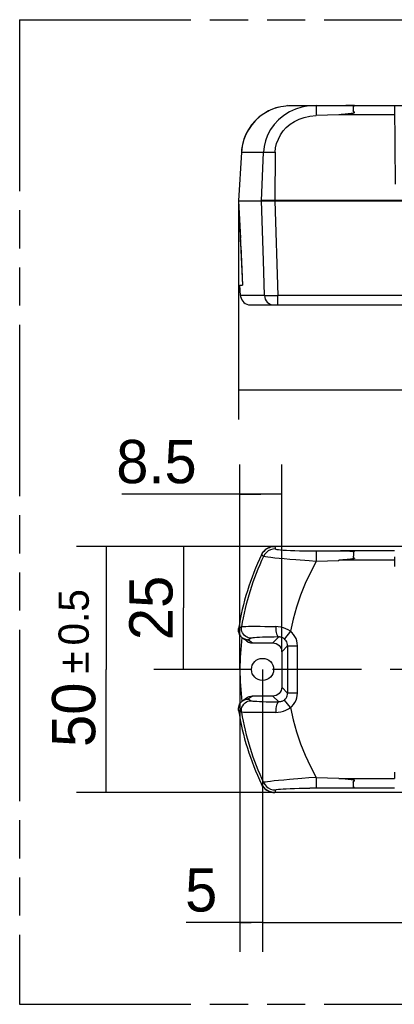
# Model space of a CAD drawing. Header units: millimetres. Extents: x 0 to 210, y 0 to 297.
# Tile 3 of 18: x 50 to 69, y 132 to 182. Entities that reach past the tile are written whole.
import ezdxf
from ezdxf.enums import TextEntityAlignment as Align

# ---------------------------------------------------------------- set-up
doc = ezdxf.new("R2010")
doc.units = ezdxf.units.MM
doc.header["$LTSCALE"] = 19.36
doc.linetypes.add('CENTER', pattern=[0.6, 0.375, -0.075, 0.075, -0.075])
doc.linetypes.add('PHANTOM', pattern=[0.8, 0.45, -0.05, 0.1, -0.05, 0.1, -0.05])
doc.layers.get('0').update_dxf_attribs({"linetype": 'CONTINUOUS'})
for name, color, linetype in [('DEFAULT_3', 7, 'PHANTOM'), ('Z_AXIS', 7, 'CONTINUOUS'), ('Z_DIM_2D', 7, 'CONTINUOUS')]:
    doc.layers.add(name, color=color, linetype=linetype)
doc.styles.add('TEXTSTYLE_3', font='tridonic-metric-print-light.otf')
doc.styles.add('TEXTSTYLE_4', font='gdt', dxfattribs={"width": 0.7})
doc.dimstyles.new('DIMSTYLE_1', dxfattribs={"dimtxt": 2.2, "dimasz": 3.5, "dimexe": 1.5, "dimexo": 0, "dimgap": 0.55, "dimtad": 1, "dimdec": 1, "dimlfac": 4, "dimdsep": 46, "dimtxsty": 'TEXTSTYLE_3', "dimblk": '_FILLED', "dimblk1": '_FILLED', "dimblk2": '_FILLED', "dimcen": 0.09, "dimclrt": 5, "dimadec": 4, "dimazin": 2, "dimtol": 1, "dimtp": 0.5, "dimtm": 0.5, "dimtfac": 1, "dimtdec": 1, "dimtofl": 0, "dimtmove": 0, "dimatfit": 3, "dimldrblk": '_FILLED', "dimfxl": 0, "dimtolj": 1, "dimarcsym": 0})
doc.dimstyles.new('DIMSTYLE_2', dxfattribs={"dimtxt": 2.2, "dimasz": 3.5, "dimexe": 1.5, "dimexo": 0, "dimgap": 0.55, "dimtad": 1, "dimdec": 1, "dimlfac": 4, "dimdsep": 46, "dimtxsty": 'TEXTSTYLE_3', "dimblk": '_FILLED', "dimblk1": '_FILLED', "dimblk2": '_FILLED', "dimcen": 0.09, "dimclrt": 5, "dimadec": 4, "dimazin": 2, "dimtp": 0.2, "dimtm": 0.2, "dimtfac": 1, "dimtdec": 1, "dimtofl": 0, "dimtmove": 0, "dimatfit": 3, "dimldrblk": '_FILLED', "dimfxl": 0, "dimtolj": 1, "dimarcsym": 0})
doc.dimstyles.new('DIMSTYLE_5', dxfattribs={"dimtxt": 2.2, "dimasz": 3.5, "dimexe": 1.5, "dimexo": 0, "dimgap": 0.55, "dimtad": 1, "dimdec": 0, "dimlfac": 4, "dimdsep": 46, "dimtxsty": 'TEXTSTYLE_3', "dimblk": '_FILLED', "dimblk1": '_FILLED', "dimblk2": '_FILLED', "dimcen": 0.09, "dimclrt": 5, "dimadec": 4, "dimazin": 2, "dimtp": 0.1, "dimtm": 0.1, "dimtfac": 1, "dimtdec": 0, "dimtofl": 0, "dimtmove": 0, "dimatfit": 3, "dimldrblk": '_FILLED', "dimfxl": 0, "dimtolj": 1, "dimarcsym": 0})

# ---------------------------------------------------------------- blocks, each defined once
blk = doc.blocks.new('*D2')
at = {"layer": 'Z_DIM_2D', "color": 2, "linetype": 'Continuous', "transparency": 16777216}
for p, q in [((61.961, 149.335), (61.961, 134.992)), ((90.961, 149.335), (90.961, 134.992)), ((61.961, 136.492), (76.461, 136.492)), ((90.961, 136.492), (76.461, 136.492))]:
    blk.add_line(p, q, dxfattribs=at)
at = {"layer": 'Z_DIM_2D', "color": 5, "linetype": 'Continuous', "transparency": 16777216}
for s, height, style, p in [('116', 2.2, 'TEXTSTYLE_3', (74.16, 137.042)), ('`', 1.54, 'TEXTSTYLE_4', (77.106, 137.372)), ('0.5', 1.54, 'TEXTSTYLE_3', (79.407, 137.372))]:
    blk.add_text(s, height=height, dxfattribs=dict(at, style=style)).set_placement(p, align=Align.CENTER)
blk = doc.blocks.new('_FILLED')
at = {"color": 0, "linetype": 'ByBlock'}
blk.add_solid([(0, 0), (-1, 0.125), (-1, -0.125)], dxfattribs=at)
blk = doc.blocks.new('_NONE')
blk = doc.blocks.new('*D3')
at = {"layer": 'Z_DIM_2D', "color": 2, "linetype": 'Continuous', "transparency": 16777216}
for p, q in [((90.34, 155.583), (56.435, 155.583)), ((57.935, 155.583), (57.935, 152.459)), ((57.935, 149.335), (57.935, 152.459)), ((61.399, 149.335), (56.435, 149.335))]:
    blk.add_line(p, q, dxfattribs=at)
at = {"layer": 'Z_DIM_2D', "color": 5, "linetype": 'Continuous', "transparency": 16777216, "style": 'TEXTSTYLE_3'}
blk.add_text('25', height=2.2, rotation=90, dxfattribs=at).set_placement((57.385, 152.459), align=Align.CENTER)
blk = doc.blocks.new('*D8')
at = {"layer": 'Z_DIM_2D', "color": 2, "linetype": 'Continuous', "transparency": 16777216}
for p, q in [((60.812, 149.335), (60.812, 134.992)), ((61.961, 149.335), (61.961, 134.992)), ((61.387, 136.492), (58.084, 136.492)), ((60.812, 136.492), (61.387, 136.492)), ((61.961, 136.492), (61.387, 136.492))]:
    blk.add_line(p, q, dxfattribs=at)
at = {"layer": 'Z_DIM_2D', "color": 5, "linetype": 'Continuous', "transparency": 16777216, "style": 'TEXTSTYLE_3'}
blk.add_text('5', height=2.2, dxfattribs=at).set_placement((59.662, 137.042), align=Align.RIGHT)
blk = doc.blocks.new('*D9')
at = {"layer": 'Z_DIM_2D', "color": 2, "linetype": 'Continuous', "transparency": 16777216}
for p, q in [((62.583, 155.583), (52.505, 155.583)), ((54.005, 155.583), (54.005, 149.335)), ((54.005, 143.086), (54.005, 149.335)), ((62.583, 143.086), (52.505, 143.086))]:
    blk.add_line(p, q, dxfattribs=at)
at = {"layer": 'Z_DIM_2D', "color": 5, "linetype": 'Continuous', "transparency": 16777216}
for s, height, style, p in [('0.5', 1.54, 'TEXTSTYLE_3', (53.125, 151.983)), ('`', 1.54, 'TEXTSTYLE_4', (53.125, 149.682)), ('50', 2.2, 'TEXTSTYLE_3', (53.455, 147.033))]:
    blk.add_text(s, height=height, rotation=90, dxfattribs=dict(at, style=style)).set_placement(p, align=Align.CENTER)
blk = doc.blocks.new('*D11')
at = {"layer": 'Z_DIM_2D', "color": 2, "linetype": 'Continuous', "transparency": 16777216}
for p, q in [((60.742, 173.135), (60.742, 162.026)), ((92.336, 171.811), (92.336, 162.026)), ((60.742, 163.526), (76.539, 163.526)), ((92.336, 163.526), (76.539, 163.526))]:
    blk.add_line(p, q, dxfattribs=at)
at = {"layer": 'Z_DIM_2D', "color": 5, "linetype": 'Continuous', "transparency": 16777216}
for s, height, style, p in [('126.4', 2.2, 'TEXTSTYLE_3', (74.238, 164.076)), ('`', 1.54, 'TEXTSTYLE_4', (78.532, 164.406)), ('0.5', 1.54, 'TEXTSTYLE_3', (80.833, 164.406))]:
    blk.add_text(s, height=height, dxfattribs=dict(at, style=style)).set_placement(p, align=Align.CENTER)
blk = doc.blocks.new('*D12')
at = {"layer": 'Z_DIM_2D', "color": 2, "linetype": 'Continuous', "transparency": 16777216}
for p, q in [((60.812, 149.335), (60.812, 159.742)), ((62.937, 150.235), (62.937, 159.742)), ((61.874, 158.242), (54.806, 158.242)), ((60.812, 158.242), (61.874, 158.242)), ((62.937, 158.242), (61.874, 158.242))]:
    blk.add_line(p, q, dxfattribs=at)
at = {"layer": 'Z_DIM_2D', "color": 5, "linetype": 'Continuous', "transparency": 16777216, "style": 'TEXTSTYLE_3'}
blk.add_text('8.5', height=2.2, dxfattribs=at).set_placement((58.613, 158.792), align=Align.RIGHT)

msp = doc.modelspace()

# ---------------------------------------------------------------- linework, layer by layer
at = {"color": 9, "linetype": 'Continuous'}
for p, q in [((62.348079, 177.735236), (62.079471, 177.590018)), ((62.630991, 177.846918), (62.348079, 177.735236)), ((62.63101, 177.847833), (62.630991, 177.846918)), ((64.694245, 177.563674), (64.697433, 177.463307)), ((65.851405, 177.500407), (64.697433, 177.463307)), ((65.851405, 177.523961), (68.670395, 177.52397)), ((60.893226, 175.604949), (60.747038, 173.124178)), ((60.893213, 175.60495), (60.887372, 175.607963)), ((60.893226, 175.604949), (62.011676, 175.604949)), ((61.907519, 173.124178), (62.011676, 175.604949)), ((62.158367, 175.606696), (62.367844, 175.606696)), ((62.367844, 175.606696), (62.611832, 175.604949)), ((62.611832, 175.604949), (62.583061, 173.149109)), ((62.006076, 170.097974), (61.908251, 173.124111)), ((62.582912, 173.136609), (62.582773, 173.124178)), ((62.583103, 173.149041), (62.583479, 173.136914)), ((62.583904, 173.124108), (62.743108, 168.322941)), ((60.857824, 170.826392), (60.838541, 171.230346)), ((62.063908, 168.322958), (60.839364, 168.32295)), ((62.743104, 167.849109), (62.743104, 168.322941)), ((90.179764, 168.322941), (62.743108, 168.322941)), ((62.582774, 155.584535), (62.582913, 155.583884)), ((62.583062, 155.583229), (62.59828, 155.518877)), ((61.908565, 155.15812), (61.907518, 155.158958)), ((61.959662, 155.115926), (61.908565, 155.15812)), ((68.670395, 155.353952), (65.922611, 155.353683)), ((64.697436, 154.818858), (64.340223, 154.843174)), ((65.851405, 154.855886), (64.697436, 154.818858)), ((68.666467, 154.879603), (65.851405, 154.87959)), ((60.747037, 151.410676), (60.893226, 151.501493)), ((62.078612, 151.52393), (62.630991, 151.512614)), ((62.630991, 151.512614), (62.630943, 151.502809)), ((62.630943, 151.502809), (62.630954, 151.493006)), ((62.630954, 151.493006), (62.631025, 151.483196)), ((63.387509, 151.274646), (63.07287, 150.886831)), ((61.238413, 150.835425), (61.229997, 150.835036)), ((61.385941, 150.920867), (61.242005, 150.83541)), ((61.242005, 150.83541), (61.242417, 150.834538)), ((62.486525, 150.685251), (62.785671, 150.9835)), ((62.937149, 150.234648), (63.238951, 150.537328)), ((63.238951, 150.537328), (63.238951, 148.13175)), ((63.238951, 150.537328), (63.738646, 150.537328)), ((63.738646, 148.13175), (63.738646, 150.537328)), ((62.937149, 148.43443), (63.238951, 148.13175)), ((63.738646, 148.13175), (63.238951, 148.13175)), ((61.197899, 147.832545), (61.198155, 147.832686)), ((61.20838, 147.833331), (61.201305, 147.832785)), ((61.234344, 147.834628), (61.244387, 147.834606)), ((61.244387, 147.834606), (61.23711, 147.834674)), ((61.242411, 147.834539), (61.241935, 147.833777)), ((61.241935, 147.833777), (61.38594, 147.74821)), ((62.785672, 147.685577), (62.486525, 147.983826)), ((63.387509, 147.394431), (63.07287, 147.782247)), ((60.893226, 147.167582), (60.748502, 147.257484)), ((61.907519, 143.510117), (61.908071, 143.510552)), ((61.908071, 143.510552), (61.908566, 143.510956)), ((61.908566, 143.510956), (61.958682, 143.552335)), ((64.697434, 143.850219), (65.851405, 143.813091)), ((65.851405, 143.789494), (68.666467, 143.789474)), ((62.582912, 143.085194), (62.582773, 143.084542)), ((65.851405, 143.313891), (64.37651, 143.310185)), ((65.851405, 143.315125), (68.670395, 143.315126))]:
    msp.add_line(p, q, dxfattribs=at)
at = {"color": 7, "linetype": 'Continuous'}
for p, q in [((62.722758, 177.87578), (62.631023, 177.847839)), ((62.756299, 177.884299), (62.722758, 177.87578)), ((63.226545, 177.966421), (63.195484, 177.964072)), ((63.36814, 177.974005), (63.387509, 177.974109)), ((63.387509, 177.974109), (89.535363, 177.974109)), ((65.851405, 177.523959), (65.958109, 177.531033)), ((65.851405, 177.500407), (65.851405, 177.523961)), ((65.958109, 177.531033), (66.082466, 177.539888)), ((66.082466, 177.539888), (66.163903, 177.546123)), ((66.163903, 177.546123), (66.236402, 177.552058)), ((66.360112, 177.97247), (66.192144, 177.973481)), ((66.236402, 177.552058), (66.300913, 177.557732)), ((66.300913, 177.557732), (66.339908, 177.561391)), ((66.339908, 177.561391), (66.375958, 177.564967)), ((66.45563, 177.971484), (66.360112, 177.97247)), ((66.375958, 177.564967), (66.409276, 177.568477)), ((66.454539, 177.573657), (66.481834, 177.577059)), ((66.507709, 177.970718), (66.45563, 177.971484)), ((66.541541, 177.970072), (66.507709, 177.970718)), ((66.561848, 177.969598), (66.541541, 177.970072)), ((68.666467, 177.974109), (68.701378, 173.973704)), ((60.887372, 175.607963), (60.742022, 173.135143)), ((60.887372, 175.607963), (60.887386, 175.608063)), ((60.741356, 173.149038), (60.741918, 173.137264)), ((60.742094, 173.136712), (60.741979, 173.136024)), ((60.741979, 173.136024), (60.74198, 173.135983)), ((60.747494, 173.142606), (60.742094, 173.136712)), ((60.742546, 173.124109), (60.946589, 168.848773)), ((60.742546, 173.124109), (92.336436, 173.124109)), ((60.748434, 173.124109), (60.838541, 171.230346)), ((90.850349, 173.149033), (62.072376, 173.149032)), ((90.339983, 173.136609), (62.582912, 173.136609)), ((60.857824, 170.826392), (60.951779, 168.849108)), ((62.063577, 168.322955), (62.006076, 170.097974)), ((60.839364, 168.32295), (60.811789, 168.849111)), ((60.811789, 168.849109), (60.95179, 168.849109)), ((61.338943, 167.849109), (91.583929, 167.849109)), ((90.339847, 155.583229), (62.583062, 155.583229)), ((61.907644, 155.158332), (61.940667, 155.22026)), ((65.851405, 155.353952), (65.851405, 155.355192)), ((65.851405, 155.353952), (66.158215, 155.352301)), ((66.158215, 155.352301), (66.311994, 155.350781)), ((66.311994, 155.350781), (66.398537, 155.349533)), ((66.398537, 155.349533), (66.456304, 155.348427)), ((66.456304, 155.348427), (66.493866, 155.347532)), ((66.493866, 155.347532), (66.52706, 155.346576)), ((66.52706, 155.346576), (66.546979, 155.345901)), ((66.546979, 155.345901), (66.565257, 155.34519)), ((68.666767, 155.056898), (68.666467, 154.555776)), ((65.955916, 154.886606), (65.851405, 154.879594)), ((65.851405, 154.855886), (65.851405, 154.87959)), ((66.048966, 154.893273), (65.955916, 154.886606)), ((66.131806, 154.89961), (66.048966, 154.893273)), ((66.205532, 154.905651), (66.131806, 154.89961)), ((66.271122, 154.911428), (66.205532, 154.905651)), ((66.310763, 154.91515), (66.271122, 154.911428)), ((66.347409, 154.918781), (66.310763, 154.91515)), ((66.381278, 154.922331), (66.347409, 154.918781)), ((66.41257, 154.925812), (66.381278, 154.922331)), ((66.441454, 154.929235), (66.41257, 154.925812)), ((66.468099, 154.932612), (66.441454, 154.929235)), ((60.741356, 151.335693), (60.741707, 151.355409)), ((60.748045, 151.254166), (60.741356, 151.335693)), ((60.840666, 151.036407), (60.79886, 151.102759)), ((60.946538, 150.931437), (60.910493, 150.960473)), ((60.986054, 150.905278), (60.946538, 150.931437)), ((60.947803, 150.930512), (60.957758, 150.92341)), ((61.151878, 150.78119), (60.947852, 150.930476)), ((60.957758, 150.92341), (61.009517, 150.891889)), ((60.984665, 150.906052), (61.026677, 150.883351)), ((61.026677, 150.883351), (61.070995, 150.864616)), ((61.116469, 150.850475), (61.16295, 150.84096)), ((61.16295, 150.84096), (61.116825, 150.850644)), ((61.242417, 150.834538), (61.448184, 150.685251)), ((61.448184, 150.685251), (62.486525, 150.685251)), ((62.937149, 150.234648), (62.937149, 148.43443)), ((60.910269, 147.708219), (60.947859, 147.738607)), ((60.946659, 147.73773), (61.151878, 147.887888)), ((60.947859, 147.738607), (60.98362, 147.762489)), ((60.952076, 147.741638), (60.997286, 147.770298)), ((61.14908, 147.825679), (61.202106, 147.83286)), ((61.448167, 147.983826), (61.242411, 147.834539)), ((62.486525, 147.983826), (61.448167, 147.983826)), ((60.742546, 147.334275), (60.748896, 147.41371)), ((68.666467, 144.113294), (68.666467, 143.789474)), ((65.963112, 143.782079), (65.849783, 143.789475)), ((65.851405, 143.789494), (65.851405, 143.813091)), ((66.086424, 143.773274), (65.963112, 143.782079)), ((66.167228, 143.767064), (66.086424, 143.773274)), ((66.239165, 143.761146), (66.167228, 143.767064)), ((66.303176, 143.755485), (66.239165, 143.761146)), ((66.341872, 143.751838), (66.303176, 143.755485)), ((66.377647, 143.748267), (66.341872, 143.751838)), ((66.410705, 143.744759), (66.377647, 143.748267)), ((66.441246, 143.741311), (66.410705, 143.744759)), ((90.340111, 143.084542), (62.582773, 143.084542)), ((65.851405, 143.315125), (66.110668, 143.316415)), ((65.851405, 143.313891), (65.851405, 143.315125)), ((66.110668, 143.316415), (66.300913, 143.318106)), ((66.300913, 143.318106), (66.409276, 143.319567)), ((66.409276, 143.319567), (66.481834, 143.320914)), ((66.481834, 143.320914), (66.518852, 143.32179)), ((66.518852, 143.32179), (66.551545, 143.322743)), ((66.551545, 143.322743), (66.571118, 143.32344)), ((66.571118, 143.32344), (66.589035, 143.324198)), ((66.630196, 143.335238), (66.606335, 143.340299))]:
    msp.add_line(p, q, dxfattribs=at)
for points in [[(62.631024, 177.847874), (62.516594, 177.807585), (62.264391, 177.695921), (62.02382, 177.556646), (61.798725, 177.391515), (61.592572, 177.20247), (61.408769, 176.991805), (61.250239, 176.762279), (61.118735, 176.517574), (61.015524, 176.261614), (60.941517, 175.998369), (60.897225, 175.732093), (60.886738, 175.608144)], [(62.630991, 177.846918), (62.761506, 177.885852), (62.893545, 177.917889), (63.026325, 177.943036), (63.155135, 177.960673), (63.275643, 177.970824), (63.36814, 177.974005)], [(66.409276, 177.568477), (66.424969, 177.570214), (66.454539, 177.573657)], [(66.481834, 177.577059), (66.494679, 177.578752), (66.507014, 177.580447), (66.518852, 177.58215), (66.53021, 177.583867), (66.541101, 177.5856), (66.551545, 177.587349), (66.561548, 177.589129), (66.571118, 177.59096), (66.58027, 177.592837), (66.589035, 177.594726), (66.59737, 177.596738), (66.605224, 177.59903), (66.612647, 177.601424), (66.619754, 177.603638), (66.626299, 177.606141), (66.632307, 177.609243), (66.637085, 177.613128), (66.640032, 177.618434), (66.640901, 177.624091), (66.638873, 177.6292), (66.63506, 177.633926), (66.630196, 177.638011), (66.624586, 177.641838), (66.618827, 177.645695), (66.612773, 177.649589), (66.606335, 177.653595), (66.599946, 177.657795), (66.59393, 177.662319), (66.588532, 177.667083), (66.584087, 177.672029), (66.580647, 177.677205), (66.57837, 177.682614), (66.577264, 177.688323), (66.577487, 177.694452), (66.578752, 177.700826), (66.580956, 177.707273), (66.583712, 177.713914), (66.586743, 177.72074), (66.589624, 177.727956), (66.591857, 177.735789), (66.593381, 177.744118), (66.593881, 177.752926), (66.593628, 177.762118), (66.592615, 177.771578), (66.591357, 177.781354), (66.590354, 177.791452), (66.589637, 177.801853), (66.589509, 177.812537), (66.589647, 177.823472), (66.589885, 177.834697), (66.590049, 177.845934)], [(66.605281, 177.968135), (66.597434, 177.968485), (66.589143, 177.96879), (66.580437, 177.96907), (66.561848, 177.969598)], [(66.590049, 177.845934), (66.589474, 177.867738), (66.589697, 177.877437), (66.590282, 177.886265), (66.591407, 177.894115), (66.592599, 177.901187), (66.593549, 177.907611), (66.593949, 177.913423), (66.593345, 177.9187), (66.59187, 177.92343), (66.589309, 177.927591), (66.586257, 177.931299), (66.583045, 177.934607), (66.58025, 177.937628), (66.578601, 177.940494), (66.577984, 177.943128), (66.578508, 177.945497), (66.580233, 177.947635), (66.583305, 177.949558), (66.587576, 177.951287), (66.593115, 177.952819), (66.599426, 177.954222), (66.60613, 177.955558), (66.612942, 177.956805)], [(66.612942, 177.956805), (66.631459, 177.960038), (66.636332, 177.961069), (66.639874, 177.962251), (66.641577, 177.963448), (66.640594, 177.964635), (66.637554, 177.965664), (66.632548, 177.966374), (66.626342, 177.96692), (66.619778, 177.967367), (66.605281, 177.968135)], [(61.197028, 176.663611), (61.11385, 176.507139), (61.011937, 176.251157), (60.939181, 175.987797), (60.896093, 175.721102)], [(60.74284, 173.149059), (60.741703, 173.149843), (60.741356, 173.149038)], [(60.747494, 173.142606), (60.744812, 173.146628), (60.742869, 173.149039)], [(62.072376, 173.149032), (62.023388, 173.149412), (61.979341, 173.149037), (61.940654, 173.146776), (61.907644, 173.142987)], [(61.907644, 173.142987), (61.960438, 173.139935), (62.025271, 173.138126), (62.100449, 173.137931), (62.184713, 173.138321)], [(62.184713, 173.138321), (62.477862, 173.137651), (62.583479, 173.136915)], [(60.839365, 168.322941), (60.845631, 168.266021), (60.867766, 168.181061), (60.904242, 168.101594), (60.954036, 168.029657), (61.015573, 167.967531), (61.087069, 167.917031), (61.166445, 167.87971), (61.251933, 167.856692), (61.338679, 167.849109)], [(62.583903, 155.583164), (62.478658, 155.57574), (62.375669, 155.553652), (62.276984, 155.517417), (62.184421, 155.467761), (62.099706, 155.405624), (62.024493, 155.332206), (61.96024, 155.248889), (61.908251, 155.157303)], [(61.940667, 155.22026), (61.979382, 155.27877), (62.02348, 155.333336), (62.072526, 155.383507), (62.126034, 155.428879), (62.183556, 155.469043), (62.244592, 155.503649), (62.308609, 155.532392), (62.375049, 155.555018), (62.443336, 155.571329), (62.512882, 155.581178), (62.583076, 155.584471)], [(66.614149, 155.00177), (66.62045, 154.997451), (66.626056, 154.992949), (66.631147, 154.987859), (66.634504, 154.982505), (66.634664, 154.976843), (66.632546, 154.971571), (66.628296, 154.967538), (66.622767, 154.964268), (66.616929, 154.961655), (66.610581, 154.959425), (66.603853, 154.957232), (66.596726, 154.955171), (66.589226, 154.953229), (66.581347, 154.951373), (66.5731, 154.949566), (66.564474, 154.947804), (66.555464, 154.94607), (66.54606, 154.94436), (66.53625, 154.942665), (66.526021, 154.940982), (66.515361, 154.939306), (66.504254, 154.937634), (66.492685, 154.935963), (66.480638, 154.93429), (66.468099, 154.932612)], [(66.565257, 155.34519), (66.582014, 155.344434), (66.589847, 155.344034), (66.59732, 155.343615), (66.604448, 155.343173), (66.611205, 155.342704), (66.61761, 155.342231), (66.623555, 155.34167), (66.629431, 155.340952), (66.633764, 155.340013), (66.634882, 155.338661), (66.633768, 155.337147), (66.630586, 155.335711), (66.626133, 155.334359), (66.621267, 155.333252), (66.615971, 155.332193), (66.610563, 155.330993)], [(66.585944, 155.147114), (66.588206, 155.125901), (66.588893, 155.115789), (66.58888, 155.106124), (66.587631, 155.097034), (66.585545, 155.088491), (66.582661, 155.080545), (66.579515, 155.073078), (66.576499, 155.06604), (66.574078, 155.059247), (66.572838, 155.052473), (66.572805, 155.045766), (66.574229, 155.039014), (66.57702, 155.032466), (66.581271, 155.026339), (66.586677, 155.020637), (66.593134, 155.015505), (66.600136, 155.010733), (66.614149, 155.00177)], [(66.610563, 155.330993), (66.598809, 155.328322), (66.592697, 155.32679), (66.586738, 155.325043), (66.581451, 155.32305), (66.57742, 155.320737), (66.574624, 155.318143), (66.573273, 155.315283), (66.573264, 155.312172), (66.574712, 155.308855), (66.577169, 155.305281), (66.580482, 155.30146), (66.583882, 155.297238), (66.586607, 155.292429), (66.588488, 155.287046), (66.588894, 155.281026), (66.58844, 155.274398), (66.587411, 155.267219), (66.586169, 155.259386), (66.585125, 155.250839), (66.584407, 155.241471), (66.584452, 155.231093), (66.584741, 155.21984), (66.584878, 155.207656), (66.584933, 155.195024), (66.584701, 155.182466), (66.584612, 155.170123), (66.585116, 155.158383), (66.585944, 155.147114)], [(60.742879, 151.374668), (60.74483, 151.393443), (60.747515, 151.411712)], [(60.748461, 151.411478), (60.745879, 151.392446), (60.744041, 151.373453), (60.742935, 151.354526)], [(60.79886, 151.102759), (60.767558, 151.175889), (60.748045, 151.254166)], [(60.748789, 151.256035), (60.76764, 151.17834), (60.79864, 151.104591), (60.841013, 151.036673)], [(60.841013, 151.036673), (60.856846, 151.01641), (60.873698, 150.996986), (60.891522, 150.978452), (60.910272, 150.960857)], [(61.071694, 150.86466), (61.027872, 150.882961), (60.986054, 150.905278)], [(61.009517, 150.891889), (61.064801, 150.866802), (61.122871, 150.848538), (61.18295, 150.83742), (61.244141, 150.833693)], [(61.151806, 150.781553), (61.169685, 150.769075), (61.256273, 150.722514), (61.348617, 150.694633), (61.448266, 150.684394)], [(62.486436, 150.68438), (62.57587, 150.67517), (62.658706, 150.650152), (62.736323, 150.608399), (62.804589, 150.55269), (62.860297, 150.484419), (62.902048, 150.406812), (62.927066, 150.324023), (62.936277, 150.234666)], [(62.936277, 148.434517), (62.927063, 148.345085), (62.902042, 148.262251), (62.860286, 148.184636), (62.804574, 148.116372), (62.7363, 148.060667), (62.658692, 148.018919), (62.5759, 147.993904), (62.486542, 147.984697)], [(60.748072, 147.415076), (60.767628, 147.493398), (60.798937, 147.566465), (60.840667, 147.632671)], [(60.748896, 147.41371), (60.767784, 147.49117), (60.798746, 147.564689), (60.84101, 147.6324)], [(60.84101, 147.6324), (60.856845, 147.652665), (60.873696, 147.672089), (60.89152, 147.690623), (60.910269, 147.708219)], [(61.012239, 147.778491), (60.992232, 147.767496), (60.971937, 147.755097), (60.951471, 147.741211), (60.947014, 147.737989)], [(60.98362, 147.762489), (61.065559, 147.802565), (61.153371, 147.82713), (61.24415, 147.835384)], [(61.202075, 147.833206), (61.187769, 147.83177), (61.172767, 147.829874), (61.157089, 147.827459), (61.140776, 147.824403), (61.123868, 147.820592), (61.106413, 147.815982), (61.088481, 147.810518), (61.070068, 147.80412), (61.051201, 147.796708), (61.03191, 147.788195)], [(61.045879, 147.794229), (61.096853, 147.812806), (61.14908, 147.825679)], [(61.151654, 147.887664), (61.201263, 147.919567), (61.279386, 147.955467), (61.361323, 147.976966), (61.448167, 147.984684)], [(60.744022, 147.295891), (60.741703, 147.313758), (60.741356, 147.33339)], [(60.743202, 147.308672), (60.74271, 147.321468), (60.742546, 147.334275)], [(60.747494, 147.257503), (60.744812, 147.27579), (60.742869, 147.294549)], [(60.748434, 147.257775), (60.746639, 147.270433), (60.745168, 147.283141), (60.744022, 147.295891)], [(62.583091, 143.084606), (62.512836, 143.087904), (62.443231, 143.097769), (62.374886, 143.114107), (62.308402, 143.136767), (62.244363, 143.165544), (62.183329, 143.200177), (62.125837, 143.240351), (62.072376, 143.285711), (62.023388, 143.335845), (61.979341, 143.390363), (61.940654, 143.44884), (61.907644, 143.510746)], [(61.908251, 143.511774), (61.960243, 143.420185), (62.024498, 143.336866), (62.099711, 143.263449), (62.184425, 143.201313), (62.276989, 143.151659), (62.375672, 143.115425), (62.47866, 143.093338), (62.583904, 143.085913)], [(66.60613, 143.658022), (66.619475, 143.666644), (66.625653, 143.670756), (66.631459, 143.674714), (66.636332, 143.678938), (66.639874, 143.684), (66.641577, 143.689403), (66.640594, 143.695077), (66.637554, 143.700302), (66.632548, 143.704102), (66.626342, 143.707147), (66.619778, 143.709728), (66.612707, 143.712024), (66.605281, 143.714374), (66.597434, 143.716599), (66.589143, 143.718588), (66.580437, 143.720467), (66.571349, 143.722341), (66.561848, 143.724169), (66.551913, 143.725938), (66.541541, 143.727675), (66.530729, 143.7294), (66.519457, 143.731111), (66.507709, 143.732813), (66.495469, 143.73451), (66.482722, 143.736205), (66.469448, 143.737902), (66.441246, 143.741311)], [(66.606335, 143.340299), (66.599946, 143.341765), (66.59393, 143.343394), (66.588532, 143.345166), (66.584087, 143.347068), (66.580647, 143.349126), (66.57837, 143.351353), (66.577264, 143.353788), (66.577487, 143.356501), (66.578752, 143.359434), (66.580956, 143.362517), (66.583712, 143.365819), (66.586743, 143.36935), (66.589624, 143.373237), (66.591857, 143.37764), (66.593381, 143.38254), (66.593881, 143.387975), (66.593628, 143.393935), (66.592615, 143.400391), (66.591357, 143.407424), (66.590354, 143.415095), (66.589637, 143.423454), (66.589509, 143.43256), (66.589647, 143.442468), (66.589885, 143.453311), (66.590049, 143.464917), (66.589736, 143.477279), (66.589474, 143.489912), (66.589697, 143.502259), (66.590282, 143.514273), (66.591407, 143.525665), (66.592599, 143.536575), (66.593549, 143.547088), (66.593949, 143.557162), (66.593345, 143.566835), (66.59187, 143.575987), (66.589309, 143.584467), (66.586257, 143.592404), (66.583045, 143.599827), (66.58025, 143.60692), (66.578601, 143.613963), (66.577984, 143.620738), (66.578508, 143.627107), (66.580233, 143.633111), (66.583305, 143.638741), (66.587576, 143.644008), (66.593115, 143.648859), (66.599426, 143.653468), (66.60613, 143.658022)], [(66.589035, 143.324198), (66.59737, 143.324616), (66.605224, 143.325103)], [(66.605224, 143.325103), (66.619754, 143.326119), (66.626299, 143.32669), (66.632307, 143.327419), (66.637085, 143.328362), (66.640032, 143.329707), (66.640901, 143.331212), (66.638873, 143.332636), (66.63506, 143.334009), (66.630196, 143.335238)]]:
    msp.add_lwpolyline(points, dxfattribs=at)
at = {"color": 9, "linetype": 'Continuous'}
for points in [[(62.079471, 177.590018), (61.831924, 177.41509), (61.607738, 177.212621), (61.409803, 176.985468), (61.24086, 176.737031), (61.103316, 176.471258), (60.998649, 176.191368), (60.928069, 175.899937), (60.893226, 175.604949)], [(64.697434, 177.974109), (64.320382, 177.950858), (63.965374, 177.884484), (63.642287, 177.78253), (63.338931, 177.644993), (63.041498, 177.461744), (62.774217, 177.243075), (62.553179, 177.007129), (62.369645, 176.75189), (62.220645, 176.474508), (62.111393, 176.185485), (62.042553, 175.894026), (62.011676, 175.604949)], [(64.697434, 177.974109), (64.694246, 177.964551), (64.691842, 177.935533), (64.690387, 177.88883), (64.689897, 177.826044), (64.690386, 177.749324), (64.691841, 177.661179), (64.694245, 177.563674)], [(62.611832, 175.604949), (62.630333, 175.826203), (62.681154, 176.046909), (62.766474, 176.271354), (62.87976, 176.486677), (63.012485, 176.679097), (63.172807, 176.855653), (63.369997, 177.022594), (63.592197, 177.168517), (63.826719, 177.282623), (64.08533, 177.369364), (64.37651, 177.429698), (64.697433, 177.463307)], [(62.011676, 175.604949), (62.074973, 175.606027), (62.158367, 175.606696)], [(62.063475, 168.322949), (62.076014, 168.229761), (62.10485, 168.13925), (62.148192, 168.057446), (62.204605, 167.986265), (62.272152, 167.928037), (62.348647, 167.884751), (62.432277, 167.857895), (62.517423, 167.84911)], [(62.063577, 168.322955), (62.116036, 168.320836), (62.181292, 168.319294), (62.258053, 168.318361), (62.344133, 168.318075), (62.436588, 168.318431), (62.534659, 168.319377), (62.637624, 168.320893), (62.743108, 168.322947)], [(62.59828, 155.518877), (62.60318, 155.497426), (62.607672, 155.475975), (62.611832, 155.454523)], [(62.011676, 155.075327), (61.994157, 155.088517), (61.976808, 155.102026), (61.959662, 155.115926)], [(62.611832, 155.454523), (62.48878, 155.442974), (62.367817, 155.408001), (62.256793, 155.351606), (62.158345, 155.275614), (62.074962, 155.181525), (62.011676, 155.075327)], [(64.340223, 154.843174), (63.663324, 154.895522), (63.354428, 154.920986), (63.065897, 154.946571), (62.80613, 154.97083), (62.582406, 154.993336), (62.392061, 155.014799), (62.233897, 155.03485), (62.116895, 155.051337), (62.043573, 155.064363), (62.011676, 155.075327)], [(62.611832, 155.454523), (62.630537, 155.442855), (62.681963, 155.431217), (62.768305, 155.419384), (62.882981, 155.408038), (63.017511, 155.397907), (63.179787, 155.388631), (63.379333, 155.379889), (63.602771, 155.372285), (63.83526, 155.366416), (64.090717, 155.361984), (64.37923, 155.358876), (65.851405, 155.355192)], [(64.697436, 155.357199), (64.694243, 155.342232), (64.691881, 155.308488), (64.690427, 155.257177), (64.689933, 155.190142), (64.69042, 155.109795), (64.691869, 155.019021), (64.694225, 154.921083), (64.697413, 154.8195)], [(64.697436, 154.818858), (64.393827, 154.262357), (64.123935, 153.691098), (63.887386, 153.104071), (63.685301, 152.504307), (63.5188, 151.894835), (63.387509, 151.274646)], [(60.887401, 151.42057), (60.887439, 151.434274), (60.887852, 151.447873), (60.888632, 151.461331), (60.88978, 151.474723), (60.891306, 151.488123), (60.893212, 151.501495)], [(60.893226, 151.501493), (60.927835, 151.509166), (60.998788, 151.515736), (61.106206, 151.521128), (61.247941, 151.524888), (61.419152, 151.527124), (61.617, 151.527728), (61.836574, 151.526651), (62.078612, 151.52393)], [(63.387509, 151.274646), (63.274514, 151.342281), (63.153795, 151.399498), (63.026316, 151.445933), (62.894947, 151.480529), (62.762768, 151.502721), (62.630991, 151.512614)], [(61.385969, 150.921892), (61.310624, 150.928209), (61.238503, 150.945434), (61.172619, 150.971412), (61.109188, 151.007248), (61.044644, 151.058043), (60.988533, 151.120349), (60.946178, 151.187501), (60.914988, 151.260277), (60.89493, 151.338842), (60.887401, 151.42057)], [(62.631025, 151.483196), (62.634809, 151.388313), (62.644296, 151.295255), (62.658888, 151.210331), (62.678086, 151.13559), (62.701211, 151.073564), (62.727499, 151.026396), (62.756312, 150.995726), (62.785671, 150.9835)], [(63.387509, 151.274646), (63.400172, 151.264198), (63.412647, 151.253533), (63.424936, 151.242651), (63.437033, 151.231555), (63.448933, 151.220252), (63.460637, 151.20874)], [(63.738646, 150.537328), (63.730021, 150.663076), (63.70604, 150.783954), (63.666446, 150.900589), (63.612007, 151.011101), (63.543489, 151.113609), (63.460637, 151.20874)], [(61.238413, 150.835425), (61.220703, 150.835052), (61.210537, 150.835506), (61.199504, 150.836436)], [(61.199504, 150.836436), (61.211364, 150.835846), (61.221809, 150.835545), (61.230827, 150.835433)], [(62.785671, 150.9835), (62.555825, 150.980326), (62.341964, 150.976317), (62.142828, 150.971436), (61.962197, 150.965791), (61.802825, 150.959439), (61.666533, 150.952494), (61.555828, 150.945053), (61.4714, 150.93723), (61.414961, 150.929186), (61.385941, 150.920867)], [(63.07287, 150.886831), (63.050489, 150.903852), (63.024092, 150.921107), (62.99262, 150.93832), (62.958276, 150.953491), (62.921953, 150.965855), (62.888342, 150.974282), (62.866124, 150.978347), (62.845385, 150.981054), (62.817614, 150.983163), (62.785671, 150.9835)], [(63.238951, 150.537328), (63.234071, 150.60408), (63.219409, 150.669157), (63.195404, 150.731082), (63.16255, 150.788747), (63.121409, 150.841081), (63.07287, 150.886831)], [(63.07287, 147.782247), (63.12141, 147.827996), (63.162551, 147.88033), (63.195404, 147.937996), (63.219409, 147.99992), (63.234071, 148.064998), (63.238951, 148.13175)], [(63.460637, 147.460338), (63.543465, 147.555411), (63.611968, 147.657884), (63.666403, 147.768384), (63.706002, 147.88503), (63.729997, 148.005944), (63.738646, 148.13175)], [(60.893213, 147.16758), (60.887438, 147.251253), (60.895797, 147.335096), (60.917415, 147.41577), (60.952804, 147.493809), (61.005708, 147.570256), (61.072458, 147.635052), (61.143831, 147.682859), (61.220211, 147.717463), (61.301975, 147.739386), (61.385959, 147.747186)], [(61.197899, 147.832545), (61.211741, 147.83354), (61.222002, 147.834081), (61.232885, 147.83445)], [(61.242347, 147.834377), (61.232562, 147.833977), (61.225727, 147.833637), (61.223059, 147.833522), (61.220901, 147.833533), (61.215601, 147.833476), (61.20838, 147.833331)], [(61.234344, 147.834628), (61.23609, 147.834547), (61.242347, 147.834377)], [(61.38594, 147.74821), (61.415229, 147.739861), (61.471949, 147.731796), (61.55668, 147.723962), (61.667682, 147.716518), (61.804265, 147.709575), (61.963853, 147.703229), (62.144623, 147.697596), (62.343627, 147.692729), (62.556866, 147.688735), (62.785672, 147.685577)], [(62.785671, 147.685577), (62.755648, 147.672861), (62.726315, 147.640983), (62.699901, 147.592583), (62.676608, 147.528643), (62.656999, 147.449612), (62.642311, 147.358523), (62.6334, 147.258308), (62.630991, 147.156461)], [(63.07287, 147.782247), (63.045896, 147.762042), (63.016366, 147.743432), (62.984077, 147.72664), (62.949808, 147.712369), (62.915517, 147.701355), (62.878074, 147.692783), (62.834375, 147.687003), (62.785672, 147.685577)], [(62.630991, 147.156461), (62.079471, 147.145254), (61.831924, 147.14241), (61.607738, 147.141389), (61.409803, 147.142025), (61.24086, 147.1443), (61.103316, 147.148083), (60.998649, 147.153282), (60.928069, 147.159753), (60.893226, 147.167582)], [(62.630991, 147.156461), (62.761506, 147.166114), (62.893545, 147.18811), (63.026325, 147.222988), (63.155135, 147.26999), (63.275643, 147.327299), (63.387509, 147.394431)], [(63.460637, 147.460338), (63.448933, 147.448825), (63.437033, 147.437522), (63.424936, 147.426427), (63.412647, 147.415544), (63.400172, 147.40488), (63.387509, 147.394431)], [(63.387509, 147.394431), (63.518799, 146.774242), (63.6853, 146.16477), (63.887385, 145.565006), (64.123933, 144.977979), (64.393825, 144.40672), (64.697434, 143.850219)], [(61.958682, 143.552335), (61.975914, 143.566316), (61.993593, 143.580098), (62.011676, 143.59375)], [(63.338931, 143.746824), (63.041498, 143.720677), (62.774217, 143.695146), (62.553179, 143.672333), (62.369645, 143.651725), (62.220645, 143.632985), (62.111393, 143.616768), (62.042553, 143.603549), (62.011676, 143.59375)], [(62.011676, 143.59375), (62.074973, 143.487538), (62.158367, 143.393443), (62.256822, 143.317454), (62.367844, 143.261066), (62.488797, 143.226101), (62.611832, 143.214554)], [(64.697434, 143.850219), (64.320382, 143.823769), (63.965374, 143.79721), (63.338931, 143.746824)], [(64.697434, 143.850219), (64.694246, 143.749213), (64.691842, 143.650053), (64.690387, 143.55934), (64.689897, 143.479224), (64.690386, 143.412332), (64.691841, 143.360945), (64.694245, 143.326778), (64.697433, 143.311946)], [(62.611832, 143.214554), (62.607662, 143.193103), (62.603164, 143.171652), (62.598265, 143.150201), (62.583061, 143.085849)], [(62.611832, 143.214554), (62.630333, 143.226149), (62.681154, 143.237716), (62.766474, 143.249479), (62.87976, 143.260763), (63.012485, 143.270848), (63.172807, 143.280101), (63.369997, 143.28885), (63.592197, 143.296497), (63.826719, 143.302477), (64.08533, 143.307023), (64.37651, 143.310185)]]:
    msp.add_lwpolyline(points, dxfattribs=at)
at = {"color": 7, "linetype": 'Continuous'}
msp.add_circle((61.961436, 149.334539), 0.5625, dxfattribs=at)
for radius, start, end in [(13.499996, 154.44111, 171.1534898), (13.274647, 172.9661742, 187.0362619), (13.499996, 188.8465267, 205.5589047)]:
    msp.add_arc((74.086436, 149.334539), radius, start, end, dxfattribs=at)
at = {"color": 9, "linetype": 'Continuous'}
for start, end in [(154.571854, 170.6725828), (189.3274271, 205.4281471)]:
    msp.add_arc((74.086436, 149.334539), 13.369985, start, end, dxfattribs=at)
at = {"layer": 'DEFAULT_3', "color": 7, "linetype": 'PHANTOM'}
for p, q in [((49.609248, 182.330336), (49.609248, 132.330336)), ((49.609248, 182.330336), (149.609248, 182.330336)), ((49.609248, 132.330336), (149.609248, 132.330336))]:
    msp.add_line(p, q, dxfattribs=at)
at = {"layer": 'Z_AXIS', "color": 7, "linetype": 'CENTER'}
for p, q in [((62.488675, 149.334539), (62.472873, 149.334539)), ((90.23209, 149.334539), (62.488675, 149.334539))]:
    msp.add_line(p, q, dxfattribs=at)

# ---------------------------------------------------------------- dimensions: what is measured, and where the dimension line sits
at = {"layer": 'Z_DIM_2D', "color": 2, "linetype": 'Continuous'}
for base, p1, p2, picture, middle in [((92.336436, 163.525509), (60.74202, 173.135124), (92.336436, 171.810881), '*D11', (76.539228, 163.525509)), ((90.961436, 136.492058), (61.961436, 149.334539), (90.961436, 149.334539), '*D2', (76.461436, 136.492058))]:
    dim = msp.add_linear_dim(base=base, p1=p1, p2=p2, dimstyle='DIMSTYLE_1', override={"dimblk1": 'NONE', "dimblk2": 'NONE', "dimsah": 1}, dxfattribs=at)
    dim.commit()
    dim.dimension.update_dxf_attribs({"geometry": picture, "text_midpoint": middle, "dimtype": 160})
for base, p1, p2, angle, dimstyle, picture, middle in [((60.811789, 158.241868), (62.937149, 150.234648), (60.811789, 149.334539), 180, 'DIMSTYLE_2', '*D12', (56.710338, 158.241868)), ((54.004594, 155.583229), (62.583061, 143.085849), (62.583062, 155.583229), 90, 'DIMSTYLE_1', '*D9', (54.004594, 149.334539)), ((57.93454, 149.334539), (90.339847, 155.583229), (61.398936, 149.334539), 270, 'DIMSTYLE_2', '*D3', (57.93454, 152.428394)), ((60.811789, 136.492058), (61.961436, 149.334539), (60.811789, 149.334539), 180, 'DIMSTYLE_5', '*D8', (58.863277, 136.492058))]:
    dim = msp.add_linear_dim(base=base, p1=p1, p2=p2, angle=angle, dimstyle=dimstyle, override={"dimblk1": 'NONE', "dimblk2": 'NONE', "dimsah": 1}, dxfattribs=at)
    dim.commit()
    dim.dimension.update_dxf_attribs({"geometry": picture, "text_midpoint": middle, "dimtype": 160})

doc.saveas('drawing.dxf')
